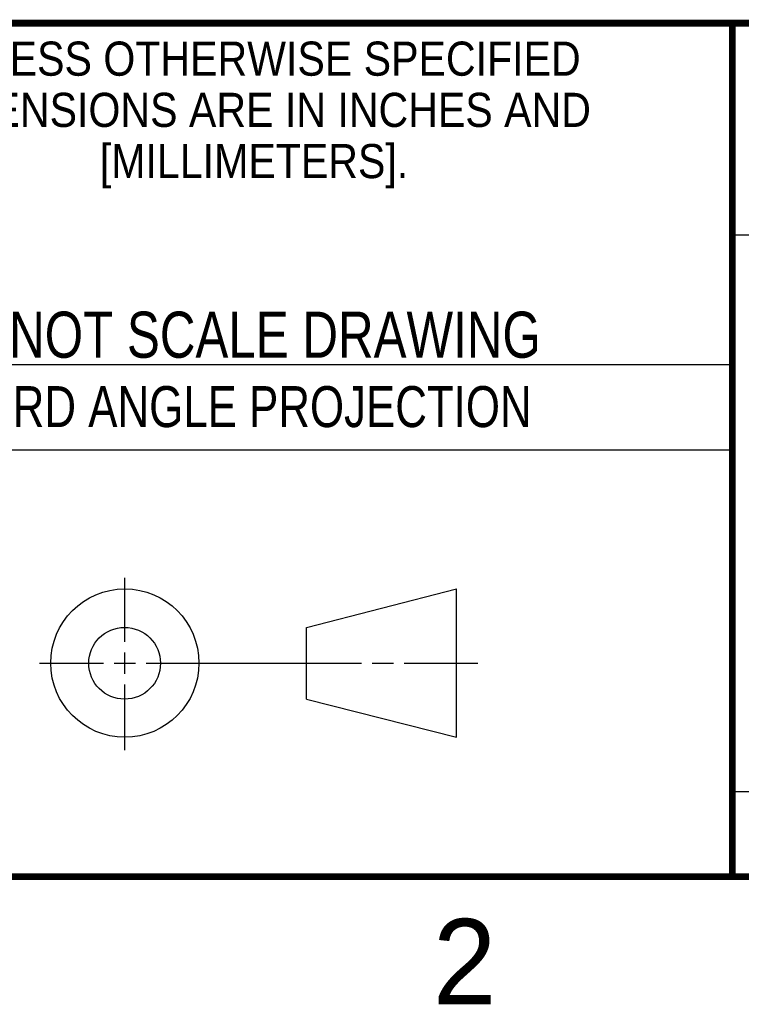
# Model space of a CAD drawing. Header units: inches. Extents: x 0 to 34, y 0 to 22.
# Tile 59 of 68: x 26.3 to 28.4, y 0.1 to 3. Entities that reach past the tile are written whole.
import ezdxf

# ---------------------------------------------------------------- set-up
doc = ezdxf.new("R2010")
doc.units = ezdxf.units.IN
doc.header["$LTSCALE"] = 1.87
doc.header["$MEASUREMENT"] = 0
doc.layers.get('0').update_dxf_attribs({"linetype": 'CONTINUOUS'})
doc.styles.get("Standard").update_dxf_attribs({"font": 'txt', "width": 0.8})
doc.styles.add('TEXTSTYLE_2', font='txt')
doc.styles.add('TEXTSTYLE_3', font='txt', dxfattribs={"width": 0.9})

msp = doc.modelspace()

# ---------------------------------------------------------------- linework, layer by layer
at = {"color": 2, "linetype": 'CONTINUOUS'}
for p, q in [((28.38, 2.38), (28.61, 2.38)), ((25.58, 2), (28.38, 2)), ((25.58, 1.75), (28.38, 1.75)), ((26.6016, 1.1882), (26.6016, 1.375)), ((26.6016, 1.0944), (26.6016, 1.1569)), ((26.3514, 1.1257), (26.5391, 1.1257)), ((26.5703, 1.1257), (26.6328, 1.1257)), ((26.6641, 1.1257), (27.2943, 1.1257)), ((27.3256, 1.1257), (27.3881, 1.1257)), ((27.4193, 1.1257), (27.6351, 1.1257)), ((26.6016, 0.8704), (26.6016, 1.0632)), ((28.38, 0.75), (33.5, 0.75))]:
    msp.add_line(p, q, dxfattribs=at)
at = {"color": 7, "linetype": 'CONTINUOUS'}
for p, q in [((27.1331, 1.23), (27.5726, 1.3428)), ((27.5726, 0.9086), (27.5726, 1.3428)), ((27.1331, 1.02), (27.1331, 1.23)), ((27.1331, 1.02), (27.5726, 0.9086))]:
    msp.add_line(p, q, dxfattribs=at)
at = {"color": 7, "linetype": 'CONTINUOUS', "const_width": 0.02}
for points in [[(25.58, 3), (33.5, 3)], [(28.38, 3), (28.38, 0.5)], [(0.5, 0.5), (33.5, 0.5)]]:
    msp.add_lwpolyline(points, dxfattribs=at)
at = {"color": 7, "linetype": 'CONTINUOUS'}
for centre, radius in [((26.6016, 1.1257), 0.2171), ((26.601, 1.125), 0.105)]:
    msp.add_circle(centre, radius, dxfattribs=at)

# ---------------------------------------------------------------- texts
at = {"color": 2, "linetype": 'CONTINUOUS', "line_spacing_factor": 0.9}
for s, insert, char_height, width, attachment_point, style in [('UNLESS OTHERWISE SPECIFIED', (26.9799, 2.9459), 0.1, 2.34, 2, 'TEXTSTYLE_3'), ('DIMENSIONS ARE IN INCHES AND', (26.9799, 2.7959), 0.1, 2.52, 2, 'TEXTSTYLE_3'), ('[MILLIMETERS].', (26.9799, 2.6459), 0.1, 1.26, 2, 'TEXTSTYLE_3'), ('2', (27.5035, 0.3763), 0.25, 0.25, 1, 'TEXTSTYLE_2')]:
    msp.add_mtext(s, dxfattribs=dict(at, insert=insert, char_height=char_height, width=width, attachment_point=attachment_point, style=style))
at = {"color": 7, "linetype": 'CONTINUOUS', "insert": (26.9127, 2.1549), "char_height": 0.135, "width": 2.16, "attachment_point": 2, "line_spacing_factor": 0.9}
msp.add_mtext('DO NOT SCALE DRAWING', dxfattribs=at)
at = {"color": 2, "linetype": 'CONTINUOUS', "insert": (26.9296, 1.9368), "char_height": 0.12, "width": 2.112, "attachment_point": 2, "line_spacing_factor": 0.9}
msp.add_mtext('THIRD ANGLE PROJECTION', dxfattribs=at)

doc.saveas('drawing.dxf')
